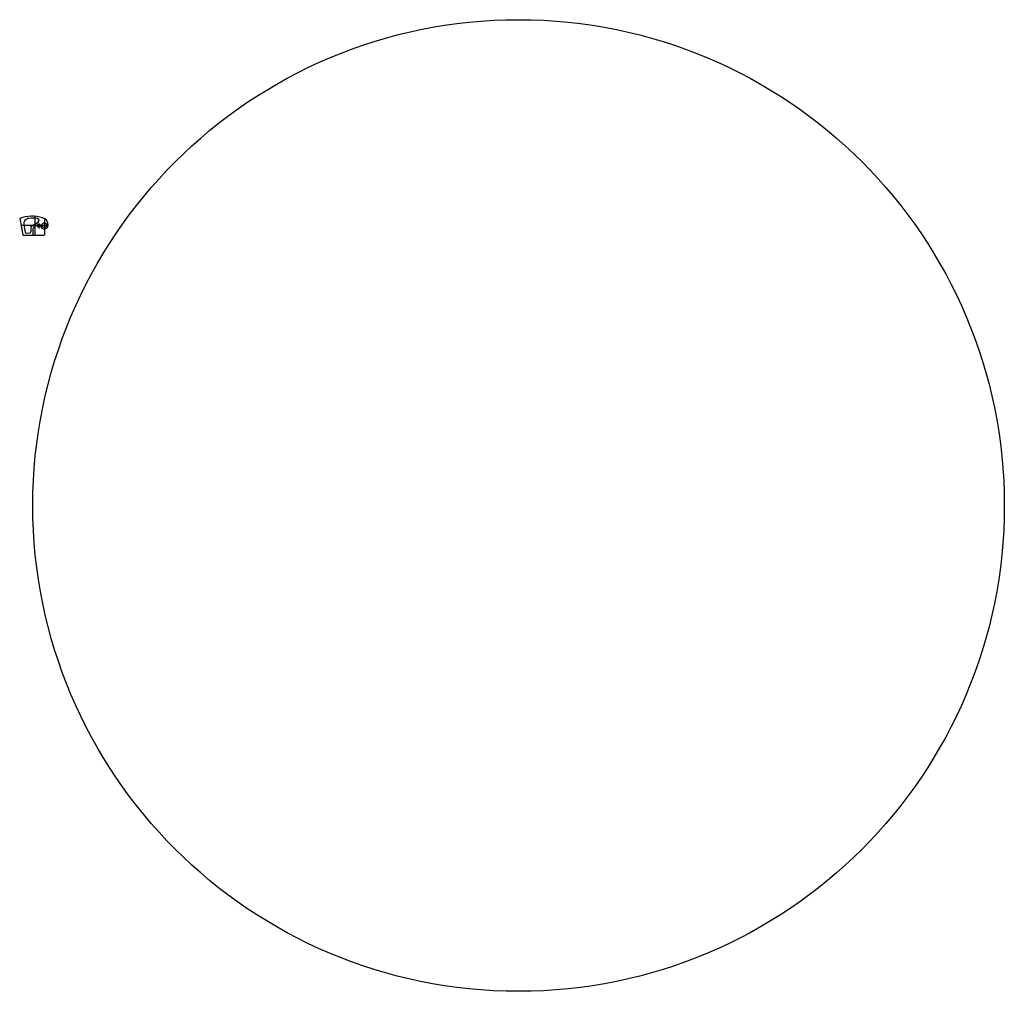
# Model space of a CAD drawing. Header units: inches. Extents: x -78 to 5040, y -3920 to 1130.
import ezdxf

# ---------------------------------------------------------------- set-up
doc = ezdxf.new("R2010")
doc.units = ezdxf.units.IN
doc.header["$MEASUREMENT"] = 0
doc.linetypes.add('CENTER2', pattern=[1.125, 0.75, -0.125, 0.125, -0.125])
doc.layers.add('axe', color=1, linetype='CENTER2')

# ---------------------------------------------------------------- blocks, each defined once
blk = doc.blocks.new('a')
for p, q in [((-78.2, 34.7), (-62.6, -52)), ((-20, -6.7), (17.7, 15.4)), ((2.4, -3.8), (15.4, 3.8)), ((-62.6, -52), (-10, -50.2)), ((-57, -0.3), (-50.3, -37.3)), ((-45.2, -41.4), (-24.8, -40.7)), ((-20, -6.7), (-20, -35.7)), ((-10, -25.4), (-10, -50.2))]:
    blk.add_line(p, q)
blk.add_circle((50, 0), 12.5)
for centre, radius, start, end in [((-12.8, -154.3), 200, 74.4968, 109.1089), ((-27.4, 5.1), 30, 94.9484, 190.1983), ((-12.8, -164.3), 200, 82.3276, 94.9484), ((12.6, 24), 10, 300.3899, 82.3276), ((20.4, -4.8), 10, 9.2939, 120.3899), ((30, -0.1), 40, 357.9167, 74.4968), ((-45.4, -36.4), 5, 190.1983, 272), ((-25, -35.7), 5, 272, 0), ((15, -25.4), 25, 120.3899, 180), ((50, 0), 20, 189.2939, 355.4065)]:
    blk.add_arc(centre, radius, start, end)
at = {"layer": 'axe'}
for p, q in [((-72, 0), (70, 0)), ((0, 45.3), (0, -52)), ((20.7, 2.5), (20.7, -18.3)), ((50, 34.5), (50, -52)), ((10.3, -7.9), (31, -7.9)), ((-62.6, -52), (50, -52))]:
    blk.add_line(p, q, dxfattribs=at)

msp = doc.modelspace()

# ---------------------------------------------------------------- linework, layer by layer
msp.add_circle((2514.8, -1395.5), 2525)

# ---------------------------------------------------------------- block references
msp.add_blockref('a', (-0.2, 62))

doc.saveas('drawing.dxf')
